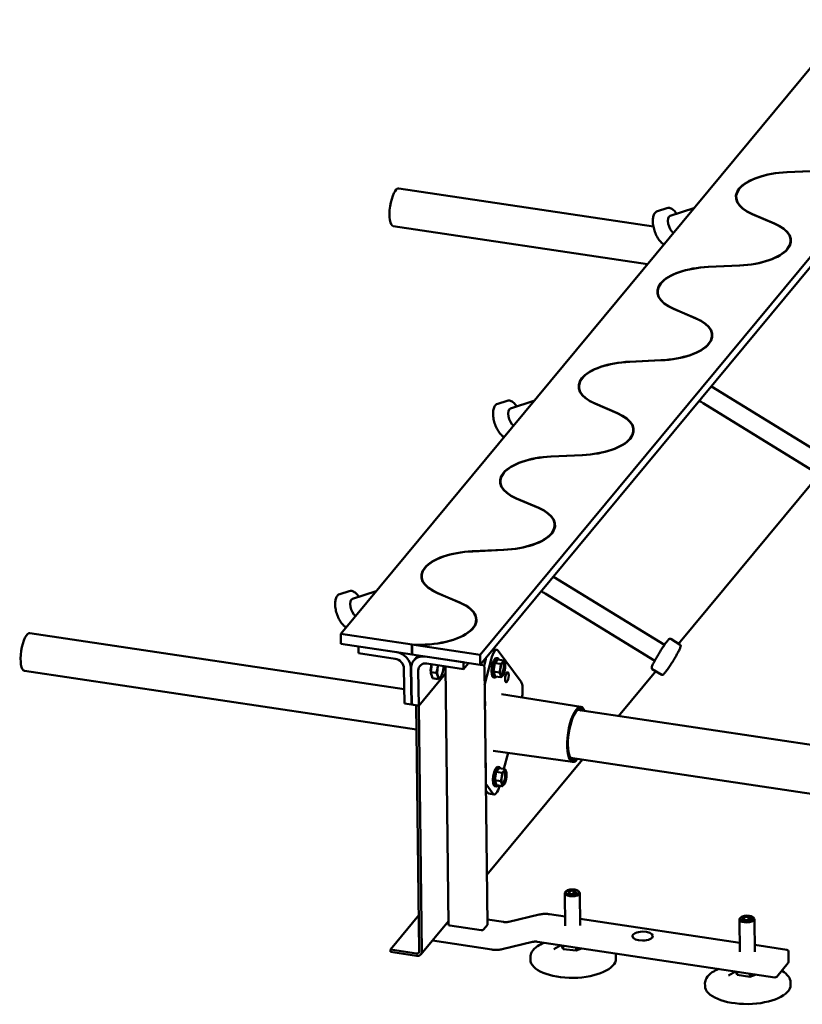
# Model space of a CAD drawing. Header units: millimetres. Extents: x 43 to 1233, y 39 to 845.
# Tile 2 of 4: x 711 to 1026, y 160 to 557. Entities that reach past the tile are written whole.
import ezdxf

# ---------------------------------------------------------------- set-up
doc = ezdxf.new("R2010")
doc.units = ezdxf.units.MM
doc.header["$LTSCALE"] = 3
doc.layers.add('Sichtbar (ISO)', color=7, linetype='Continuous', lineweight=50)

msp = doc.modelspace()

# ---------------------------------------------------------------- linework, layer by layer
at = {"layer": 'Sichtbar (ISO)'}
for p, q in [((1045.6656, 556.8694), (840.2063, 309.2903)), ((896.4056, 300.8671), (1101.8649, 548.4462)), ((896.4567, 296.8205), (1101.916, 544.3996)), ((1032.6948, 496.0114), (1020.0906, 495.4224)), ((1020.2315, 495.4013), (1032.8356, 495.9903)), ((863.6257, 488.8836), (966.2698, 473.4991)), ((971.7026, 480.9362), (967.9271, 479.7315)), ((982.5722, 480.8417), (973.0542, 477.8047)), ((1006.0775, 478.5365), (1015.0236, 474.7176)), ((1015.1644, 474.6965), (1006.2184, 478.5154)), ((861.3468, 473.6784), (963.8748, 458.3113)), ((1000.9865, 457.8028), (988.3824, 457.2138)), ((988.5232, 457.1927), (1001.1273, 457.7817)), ((974.3693, 440.328), (983.3153, 436.509)), ((983.4561, 436.4879), (974.5101, 440.3069)), ((969.2782, 419.5943), (956.6741, 419.0052)), ((956.8149, 418.9841), (969.4191, 419.5732)), ((989.6798, 409.0102), (1034.3979, 381.5825)), ((907.2549, 403.2765), (903.4794, 402.0718)), ((918.1245, 403.182), (908.6065, 400.145)), ((942.661, 402.1194), (951.607, 398.3004)), ((951.7479, 398.2793), (942.8018, 402.0983)), ((986.3384, 402.2964), (1030.4923, 375.2148)), ((937.5699, 381.3857), (924.9658, 380.7967)), ((925.1067, 380.7756), (937.7108, 381.3646)), ((976.4442, 305.3228), (1030.9252, 370.9725)), ((910.9527, 363.9108), (919.8987, 360.0919)), ((920.0396, 360.0708), (911.0936, 363.8897)), ((905.8616, 343.1771), (893.2575, 342.5881)), ((893.3984, 342.567), (906.0025, 343.156)), ((926.0055, 332.2825), (970.7236, 304.8547)), ((843.5805, 326.5487), (839.8051, 325.344)), ((854.4501, 326.4543), (844.9322, 323.4172)), ((879.2444, 325.7023), (888.1905, 321.8833)), ((888.3313, 321.8622), (879.3853, 325.6812)), ((922.664, 325.5686), (966.8179, 298.487)), ((714.8804, 309.645), (865.7925, 287.0261)), ((840.2063, 309.2903), (868.9909, 304.9761)), ((840.2573, 305.2437), (840.2063, 309.2903)), ((973.2492, 307.2825), (977.0694, 304.9393)), ((840.2573, 305.2437), (869.0419, 300.9295)), ((862.7934, 301.866), (847.2999, 304.1882)), ((847.2999, 304.1882), (847.3339, 301.4905)), ((868.85, 304.9972), (868.9011, 300.9506)), ((868.85, 304.9972), (896.4056, 300.8671)), ((869.0419, 300.9295), (868.9909, 304.9761)), ((903.2181, 302.8437), (901.6502, 303.0787)), ((903.7389, 302.4823), (912.8906, 289.9804)), ((847.3339, 301.4905), (862.1232, 299.2738)), ((868.9011, 300.9506), (896.4567, 296.8205)), ((869.6533, 298.5922), (871.3107, 300.5894)), ((874.2023, 300.156), (889.6959, 297.8338)), ((889.6959, 297.8338), (889.7299, 295.1361)), ((896.4567, 296.8205), (896.4056, 300.8671)), ((897.9746, 296.38), (898.7096, 299.2845)), ((898.204, 288.621), (900.8223, 298.9679)), ((903.5398, 298.972), (902.3491, 297.5372)), ((902.9283, 299.5459), (903.5621, 299.4509)), ((905.9231, 298.6148), (903.5398, 298.972)), ((712.6014, 294.4398), (870.7076, 270.7426)), ((865.6871, 295.3739), (865.8659, 281.2107)), ((868.6829, 280.7885), (868.4956, 295.6261)), ((868.8237, 280.7674), (868.6364, 295.605)), ((871.4619, 294.5083), (871.6408, 280.3452)), ((889.7299, 295.1361), (874.9406, 297.3527)), ((876.979, 297.0472), (876.4604, 293.8922)), ((876.4604, 293.8922), (878.6108, 293.5699)), ((876.4604, 293.8922), (877.2472, 291.4167)), ((883.6996, 192.1118), (882.3882, 295.9747)), ((889.7299, 295.1361), (891.7173, 297.5308)), ((897.4726, 296.6898), (896.4726, 296.8397)), ((899.4227, 192.0946), (898.1114, 295.9575)), ((902.3491, 297.5372), (901.7878, 294.1221)), ((901.7878, 294.1221), (902.4172, 292.1417)), ((904.1711, 293.7649), (901.7878, 294.1221)), ((904.7324, 297.18), (902.3491, 297.5372)), ((952.2386, 276.1549), (967.2508, 294.2447)), ((965.7987, 295.1353), (969.619, 292.7922)), ((882.4215, 293.3361), (871.6408, 280.3452)), ((871.6408, 280.3452), (882.4215, 293.3361)), ((877.2472, 291.4167), (879.3976, 291.0944)), ((880.624, 292.1755), (880.6083, 292.151)), ((901.761, 291.7578), (902.3949, 291.6628)), ((904.8005, 291.7845), (902.4172, 292.1417)), ((937.0466, 279.9486), (905.0408, 285.0426)), ((865.8659, 281.2107), (868.6829, 280.7885)), ((868.8214, 280.9554), (868.6829, 280.7885)), ((871.6408, 280.3452), (868.8237, 280.7674)), ((871.6408, 280.3452), (870.5844, 280.5035)), ((870.5844, 280.5035), (871.8361, 181.3617)), ((871.6408, 280.3452), (872.8925, 181.2033)), ((1080.1297, 256.9864), (935.6917, 278.635)), ((935.8754, 278.7834), (937.2471, 278.5778)), ((933.7115, 257.6973), (901.6187, 262.2105)), ((899.1688, 212.2057), (937.6855, 258.6184)), ((907.6751, 261.3588), (906.0265, 254.844)), ((1077.2393, 237.7018), (932.8013, 259.3504)), ((904.0933, 255.1337), (902.9026, 253.699)), ((903.4818, 255.7076), (904.1156, 255.6126)), ((906.4766, 254.7765), (904.0933, 255.1337)), ((902.9026, 253.699), (902.3413, 250.2838)), ((902.3413, 250.2838), (902.9707, 248.3035)), ((904.7246, 249.9266), (902.3413, 250.2838)), ((905.2859, 253.3417), (902.9026, 253.699)), ((901.5039, 244.9831), (898.7067, 248.8043)), ((899.3912, 245.2998), (898.7397, 246.1897)), ((902.3145, 247.9196), (902.9483, 247.8246)), ((905.354, 247.9463), (902.9707, 248.3035)), ((902.0247, 244.6218), (899.9119, 244.9385)), ((930.7417, 191.6554), (930.5757, 204.8069)), ((931.2706, 205.7111), (930.9461, 205.4495)), ((932.3566, 205.7351), (931.8441, 204.9871)), ((931.8441, 204.9871), (933.0587, 204.434)), ((931.9393, 204.9437), (932.4168, 205.6406)), ((934.0837, 205.93), (932.3566, 205.7351)), ((932.4168, 205.6406), (932.3566, 205.7351)), ((932.4168, 205.6406), (934.0595, 205.826)), ((932.4168, 205.6406), (932.4284, 204.721)), ((933.0587, 204.434), (934.7857, 204.6289)), ((934.0837, 205.93), (934.0595, 205.826)), ((934.0595, 205.826), (935.2148, 205.2999)), ((934.0595, 205.826), (934.0757, 204.5487)), ((935.2982, 205.3769), (934.0837, 205.93)), ((935.2148, 205.2999), (934.7524, 204.6251)), ((934.7857, 204.6289), (935.2982, 205.3769)), ((935.2982, 205.3769), (935.2148, 205.2999)), ((935.8577, 205.7691), (936.1886, 205.5157)), ((936.7413, 191.7312), (936.5752, 204.8826)), ((871.6531, 195.8581), (860.2287, 182.0917)), ((920.1823, 196.1642), (907.9795, 193.2574)), ((924.4152, 196.3198), (930.6947, 195.3786)), ((936.7066, 194.4776), (1001.12, 184.8232)), ((1001.6958, 195.1557), (1001.3714, 194.8941)), ((1002.8586, 195.2102), (1002.2488, 194.4754)), ((1002.2488, 194.4754), (1003.3866, 193.8917)), ((1002.3442, 194.4264), (1002.915, 195.1142)), ((1004.6062, 195.3613), (1002.8586, 195.2102)), ((1002.8586, 195.2102), (1002.915, 195.1142)), ((1002.915, 195.1142), (1004.5773, 195.258)), ((1002.915, 195.1142), (1002.9275, 194.1272)), ((1004.6062, 195.3613), (1004.5773, 195.258)), ((1004.5773, 195.258), (1005.6596, 194.7029)), ((1004.5773, 195.258), (1004.5932, 193.9961)), ((1005.744, 194.7777), (1004.6062, 195.3613)), ((1005.6596, 194.7029), (1005.1101, 194.0408)), ((1005.1342, 194.0429), (1005.744, 194.7777)), ((1005.6596, 194.7029), (1005.744, 194.7777)), ((1006.283, 195.2136), (1006.6139, 194.9603)), ((872.5112, 180.0831), (883.6815, 193.5434)), ((896.8682, 189.9107), (884.1917, 191.8107)), ((899.377, 191.9796), (897.8303, 190.1158)), ((899.3967, 194.1575), (905.8957, 193.1835)), ((1001.167, 181.1), (1001.0009, 194.2514)), ((1003.3866, 193.8917), (1005.1342, 194.0429)), ((1007.1665, 181.1757), (1007.0004, 194.3272)), ((901.0842, 182.0619), (877.1325, 185.6518)), ((905.3171, 182.2176), (917.5199, 185.1243)), ((1015.3045, 170.8545), (919.6037, 185.1983)), ((928.9382, 183.7992), (926.1221, 182.1823)), ((929.024, 183.7864), (929.8491, 182.2573)), ((929.8491, 182.2573), (929.8313, 183.6654)), ((935.0903, 181.619), (935.0744, 182.8795)), ((1007.1318, 183.9221), (1020.116, 181.976)), ((860.2287, 182.0917), (870.7925, 180.5083)), ((860.2287, 182.0917), (860.2415, 181.08)), ((860.2415, 181.08), (870.8053, 179.4967)), ((916.6632, 177.9868), (916.6504, 178.9985)), ((929.8491, 182.2573), (935.0903, 181.619)), ((937.294, 182.5468), (935.0903, 181.619)), ((951.1604, 178.4224), (951.1476, 179.434)), ((1020.8059, 177.1972), (1020.7548, 181.2438)), ((1020.6331, 176.7088), (1015.9929, 171.1173)), ((999.3634, 173.2438), (996.5474, 171.6269)), ((999.4954, 173.224), (1000.0644, 171.8033)), ((1000.0644, 171.8033), (1000.0475, 173.1413)), ((1000.0644, 171.8033), (1005.2054, 171.0327)), ((1005.2054, 171.0327), (1005.1885, 172.3707)), ((1005.2054, 171.0327), (1007.7457, 171.9874)), ((987.0884, 167.4314), (987.0756, 168.443)), ((1021.5857, 167.8669), (1021.5729, 168.8786))]:
    msp.add_line(p, q, dxfattribs=at)
for centre, start, end in [((883.1382, 295.9842), 160.84907, 180.723356), ((897.3614, 295.9481), 0.723356, 81.475876), ((1020.0049, 181.2343), 0.723356, 81.475876), ((1020.0559, 177.1877), 320.311621, 0.723356), ((1015.4157, 171.5962), 261.475876, 320.311621)]:
    msp.add_arc(centre, 0.75, start, end, dxfattribs=at)
for centre, major_axis, ratio, start_param, end_param in [((1022.0281, 485.6389), (-22.4982, -0.2841), 0.43729605, 4.79308915, 7.0604389), ((1022.1689, 485.6178), (-22.4982, -0.2841), 0.43729605, 4.79308915, 7.0604389), ((862.4863, 481.281), (1.1395, 7.6026), 0.3137923, 0, 3.14159265), ((974.1831, 474.2487), (-1.1273, 3.5565), 0.47593553, 0.00090854, 2.6209226), ((999.1314, 467.5902), (22.4982, 0.2841), 0.43729605, 4.78941302, 7.06411503), ((999.2723, 467.5691), (22.4982, 0.2841), 0.43729605, 4.78941302, 7.06411503), ((990.3198, 447.4304), (-22.4982, -0.2841), 0.43729605, 4.79308915, 7.0604389), ((990.4607, 447.4092), (-22.4982, -0.2841), 0.43729605, 4.79308915, 7.0604389), ((967.4232, 429.3816), (22.4982, 0.2841), 0.43729605, 4.78941302, 7.06411503), ((967.564, 429.3605), (22.4982, 0.2841), 0.43729605, 4.78941302, 7.06411503), ((958.6115, 409.2218), (-22.4982, -0.2841), 0.43729605, 4.79308915, 7.0604389), ((958.7524, 409.2007), (-22.4982, -0.2841), 0.43729605, 4.79308915, 7.0604389), ((988.0091, 405.6533), (1.6644, 3.3604), 0.14576693, 6.26998814, 6.27161481), ((988.0091, 405.6533), (-1.6644, -3.3604), 0.14576693, 6.26783531, 6.26998814), ((909.7354, 396.589), (-1.1273, 3.5565), 0.47593553, 0.00090854, 2.6209226), ((935.7149, 391.173), (22.4982, 0.2841), 0.43729605, 4.78941302, 7.06411503), ((935.8557, 391.1519), (22.4982, 0.2841), 0.43729605, 4.78941302, 7.06411503), ((926.9033, 371.0132), (-22.4982, -0.2841), 0.43729605, 4.79308915, 7.0604389), ((927.0441, 370.9921), (-22.4982, -0.2841), 0.43729605, 4.79308915, 7.0604389), ((904.0066, 352.9645), (22.4982, 0.2841), 0.43729605, 4.78941302, 7.06411503), ((904.1475, 352.9434), (22.4982, 0.2841), 0.43729605, 4.78941302, 7.06411503), ((895.195, 332.8047), (-22.4982, -0.2841), 0.43729605, 4.79308915, 7.0604389), ((895.3358, 332.7835), (-22.4982, -0.2841), 0.43729605, 4.79308915, 7.0604389), ((924.3347, 328.9255), (1.6644, 3.3604), 0.14576693, 6.26998814, 6.27161481), ((924.3347, 328.9255), (-1.6644, -3.3604), 0.14576693, 6.26783531, 6.26998814), ((846.061, 319.8613), (-1.1273, 3.5565), 0.47593553, 0.00090854, 2.6209226), ((872.2983, 314.7559), (22.4982, 0.2841), 0.43729605, 4.55299225, 7.06411503), ((872.4392, 314.7348), (22.4982, 0.2841), 0.43729605, 4.55299225, 7.06411503), ((713.7409, 302.0424), (1.1395, 7.6026), 0.3137923, 0, 3.14159265), ((862.8615, 296.4705), (4.6172, -3.8317), 0.84279686, 0.62242352, 2.19321985), ((902.3288, 296.9099), (0.8894, 5.9337), 0.3137923, 5.97641097, 7.5472073), ((862.1658, 295.9016), (-2.8857, 2.3948), 0.84279686, 3.76401618, 5.3348125), ((874.2704, 294.7605), (-4.6172, 3.8317), 0.84279686, 5.3348125, 6.90560883), ((900.216, 297.2266), (-0.8894, -5.9337), 0.3137923, 4.33859204, 4.40561464), ((902.3447, 295.6518), (0.5836, 3.894), 0.3137923, 0, 3.14159265), ((902.9785, 295.5568), (0.5836, 3.894), 0.3137923, 5.78590292, 9.92206035), ((905.4786, 295.1821), (-0.4447, -2.9669), 0.3137923, 3.62021648, 4.66741403), ((905.0869, 295.2408), (-0.3828, -2.5543), 0.3137923, 6.17014479, 9.53781848), ((905.4786, 295.1821), (0.4447, 2.9669), 0.3137923, 5.71461158, 6.76180913), ((874.9832, 293.9805), (-2.8857, 2.3948), 0.84279686, 5.3348125, 6.90560883), ((877.5967, 295.7384), (0.4947, 3.3006), 0.3137923, 1.20211914, 2.19560663), ((877.5967, 295.7384), (-0.4947, -3.3006), 0.3137923, 5.36802449, 6.06119867), ((877.6671, 295.7279), (0.4947, 3.3006), 0.3137923, 1.20211914, 2.0770473), ((880.4137, 295.3162), (0.5558, 3.7086), 0.3137923, 1.52582138, 2.57301893), ((880.4137, 295.3162), (0.5558, 3.7086), 0.3137923, 1.24428585, 1.52582138), ((880.4137, 295.3162), (-0.5558, -3.7086), 0.3137923, 0.47862383, 1.52582138), ((880.4137, 295.3162), (-0.5558, -3.7086), 0.3137923, 1.52582138, 1.8973068), ((905.4786, 295.1821), (-0.4447, -2.9669), 0.3137923, 4.66741403, 5.71461158), ((905.4786, 295.1821), (0.4447, 2.9669), 0.3137923, 3.62021648, 4.66741403), ((905.4786, 295.1821), (0.4447, 2.9669), 0.3137923, 4.66741403, 5.71461158), ((877.6671, 295.7279), (-0.4947, -3.3006), 0.3137923, 5.50042267, 5.9288005), ((880.4137, 295.3162), (-0.5558, -3.7086), 0.3137923, 5.71461158, 6.76180913), ((905.4786, 295.1821), (-0.4447, -2.9669), 0.3137923, 5.71461158, 6.76180913), ((911.4805, 284.408), (0.8894, 5.9337), 0.3137923, 4.6452628, 5.97641097), ((897.7254, 280.421), (-0.3057, -2.0397), 0.3137923, 1.42075037, 2.67808994), ((935.3691, 268.8244), (-1.6675, -11.1257), 0.3137923, 2.61927783, 6.80550013), ((935.3691, 268.8244), (-1.5415, -10.2846), 0.3137923, 2.7862995, 6.63847846), ((935.0447, 268.8731), (1.5119, 10.0873), 0.3137923, 6.0500068, 6.42507747), ((935.0447, 268.8731), (-1.5119, -10.0873), 0.3137923, 6.14129314, 6.58133263), ((898.0385, 255.6224), (-0.3057, -2.0397), 0.3137923, 1.42075037, 2.67808994), ((902.8982, 251.8136), (0.5836, 3.894), 0.3137923, 0, 3.14159265), ((903.532, 251.7186), (0.5836, 3.894), 0.3137923, 5.78590292, 9.92206035), ((906.0321, 251.3439), (-0.4447, -2.9669), 0.3137923, 3.62021648, 4.66741403), ((905.6403, 251.4026), (-0.3828, -2.5543), 0.3137923, 6.17014479, 9.53781848), ((906.0321, 251.3439), (0.4447, 2.9669), 0.3137923, 5.71461158, 6.76180913), ((906.0321, 251.3439), (-0.4447, -2.9669), 0.3137923, 4.66741403, 5.71461158), ((906.0321, 251.3439), (0.4447, 2.9669), 0.3137923, 3.62021648, 4.66741403), ((906.0321, 251.3439), (0.4447, 2.9669), 0.3137923, 4.66741403, 5.71461158), ((902.914, 250.5555), (-0.8894, -5.9337), 0.3137923, 5.97641097, 7.47519371), ((906.0321, 251.3439), (-0.4447, -2.9669), 0.3137923, 5.71461158, 6.76180913), ((900.8013, 250.8722), (-0.8894, -5.9337), 0.3137923, 5.97641097, 6.28318531), ((933.5754, 204.8447), (-2.9998, -0.0379), 0.43729605, 5.77538856, 9.9325747), ((1004.0007, 194.2893), (-2.9998, -0.0379), 0.43729605, 5.77538856, 9.9325747), ((884.4495, 192.1213), (-0.7499, -0.0095), 0.43729605, 0, 1.21437505), ((898.6728, 192.0852), (0.7499, 0.0095), 0.43729605, 5.92676403, 6.28318531), ((897.126, 190.2213), (0.7499, 0.0095), 0.43729605, 4.3559677, 5.92676403), ((870.7797, 181.52), (0.8657, -0.7184), 0.84279686, 5.3348125, 6.90560883), ((870.7797, 181.52), (1.7314, -1.4369), 0.84279686, 5.3348125, 6.90560883), ((933.9118, 178.2046), (-17.2486, -0.2178), 0.43729605, 0, 3.14159265), ((1004.337, 167.6491), (-17.2486, -0.2178), 0.43729605, 0, 3.14159265)]:
    msp.add_ellipse(centre, major_axis=major_axis, ratio=ratio, start_param=start_param, end_param=end_param, dxfattribs=at)
for centre, major_axis, ratio in [((907.2043, 291.8431), (0.3057, 2.0397), 0.3137923), ((933.5712, 205.182), (-2.6248, -0.0331), 0.43729605), ((1003.9964, 194.6265), (-2.6248, -0.0331), 0.43729605), ((961.9116, 187.4711), (4.1247, 0.0521), 0.43729605)]:
    msp.add_ellipse(centre, major_axis=major_axis, ratio=ratio, dxfattribs=at)
for points, knots in [([(975.6469, 478.632), (975.5483, 478.7755), (975.4478, 478.9141), (974.9452, 479.5681), (974.5185, 480.0051), (973.6382, 480.6675), (973.183, 480.893), (972.3777, 481.0528), (972.0269, 481.0396), (971.7026, 480.9362)], [3.4137747, 3.4137747, 3.4137747, 3.4137747, 3.4983347, 3.4983347, 3.82917019, 3.82917019, 4.16207966, 4.16207966, 4.41805813, 4.41805813, 4.41805813, 4.41805813]), ([(970.5431, 466.3467), (970.337, 466.4471), (970.1324, 466.5725), (969.4882, 467.0446), (969.0579, 467.4776), (968.2516, 468.5119), (967.8757, 469.1125), (967.2135, 470.4163), (966.9264, 471.1181), (966.4653, 472.5563), (966.2911, 473.2922), (966.0718, 474.7302), (966.0272, 475.4319), (966.0762, 476.7381), (966.1708, 477.3415), (966.5049, 478.3914), (966.7453, 478.8389), (967.3092, 479.4355), (967.6028, 479.628), (967.9271, 479.7315)], [5.43141577, 5.43141577, 5.43141577, 5.43141577, 5.58338913, 5.58338913, 5.91608244, 5.91608244, 6.24705459, 6.24705459, 6.57460765, 6.57460765, 6.90108177, 6.90108177, 7.22858906, 7.22858906, 7.55942455, 7.55942455, 7.89233401, 7.89233401, 8.14831249, 8.14831249, 8.14831249, 8.14831249]), ([(906.0954, 388.687), (905.8893, 388.7874), (905.6847, 388.9128), (905.0405, 389.3849), (904.6102, 389.8179), (903.8039, 390.8522), (903.428, 391.4528), (902.7658, 392.7566), (902.4787, 393.4584), (902.0176, 394.8966), (901.8433, 395.6326), (901.6241, 397.0705), (901.5794, 397.7722), (901.6285, 399.0784), (901.7231, 399.6818), (902.0571, 400.7317), (902.2976, 401.1792), (902.8615, 401.7758), (903.1551, 401.9683), (903.4794, 402.0718)], [5.43141577, 5.43141577, 5.43141577, 5.43141577, 5.58338913, 5.58338913, 5.91608244, 5.91608244, 6.24705459, 6.24705459, 6.57460765, 6.57460765, 6.90108177, 6.90108177, 7.22858906, 7.22858906, 7.55942455, 7.55942455, 7.89233401, 7.89233401, 8.14831249, 8.14831249, 8.14831249, 8.14831249]), ([(911.1992, 400.9723), (911.1006, 401.1158), (911.0001, 401.2544), (910.4975, 401.9084), (910.0708, 402.3454), (909.1905, 403.0078), (908.7353, 403.2333), (907.93, 403.3931), (907.5792, 403.3799), (907.2549, 403.2765)], [3.4137747, 3.4137747, 3.4137747, 3.4137747, 3.4983347, 3.4983347, 3.82917019, 3.82917019, 4.16207966, 4.16207966, 4.41805813, 4.41805813, 4.41805813, 4.41805813]), ([(847.5248, 324.2445), (847.4263, 324.3881), (847.3257, 324.5266), (846.8231, 325.1806), (846.3965, 325.6177), (845.5161, 326.28), (845.0609, 326.5055), (844.2557, 326.6653), (843.9048, 326.6522), (843.5805, 326.5487)], [3.4137747, 3.4137747, 3.4137747, 3.4137747, 3.4983347, 3.4983347, 3.82917019, 3.82917019, 4.16207966, 4.16207966, 4.41805813, 4.41805813, 4.41805813, 4.41805813]), ([(842.4211, 311.9592), (842.2149, 312.0596), (842.0103, 312.185), (841.3662, 312.6571), (840.9358, 313.0901), (840.1295, 314.1244), (839.7537, 314.725), (839.0914, 316.0288), (838.8044, 316.7307), (838.3433, 318.1689), (838.169, 318.9048), (837.9497, 320.3428), (837.9051, 321.0444), (837.9541, 322.3507), (838.0488, 322.9541), (838.3828, 324.0039), (838.6233, 324.4514), (839.1872, 325.048), (839.4808, 325.2405), (839.8051, 325.344)], [5.43141577, 5.43141577, 5.43141577, 5.43141577, 5.58338913, 5.58338913, 5.91608244, 5.91608244, 6.24705459, 6.24705459, 6.57460765, 6.57460765, 6.90108177, 6.90108177, 7.22858906, 7.22858906, 7.55942455, 7.55942455, 7.89233401, 7.89233401, 8.14831249, 8.14831249, 8.14831249, 8.14831249]), ([(965.7987, 295.1353), (965.7311, 295.1768), (965.6786, 295.2372), (965.6073, 295.3634), (965.5936, 295.4258), (965.5712, 295.6025), (965.5881, 295.695), (965.6522, 295.9875), (965.7287, 296.2058), (965.9896, 296.8423), (966.2039, 297.2984), (966.7252, 298.322), (967.0263, 298.8812), (967.6906, 300.0617), (968.0531, 300.6821), (968.8043, 301.9251), (969.1929, 302.5474), (969.9581, 303.7331), (970.3347, 304.2962), (971.0396, 305.3088), (971.3675, 305.7575), (971.9486, 306.5027), (972.1976, 306.7943), (972.5136, 307.104), (972.6077, 307.1867), (972.7714, 307.2857), (972.8299, 307.3166), (972.9575, 307.3445), (973.0077, 307.3503), (973.1242, 307.3382), (973.1906, 307.3184), (973.2492, 307.2825)], [2.1326726, 2.1326726, 2.1326726, 2.1326726, 2.18269002, 2.18269002, 2.24472544, 2.24472544, 2.38692204, 2.38692204, 2.63954805, 2.63954805, 2.98339451, 2.98339451, 3.30869438, 3.30869438, 3.63100802, 3.63100802, 3.95262155, 3.95262155, 4.27447429, 4.27447429, 4.59789702, 4.59789702, 4.92810624, 4.92810624, 5.10118575, 5.10118575, 5.1877255, 5.1877255, 5.23099538, 5.23099538, 5.27426525, 5.27426525, 5.27426525, 5.27426525]), ([(969.619, 292.7922), (969.6867, 292.7507), (969.7643, 292.7313), (969.9091, 292.7249), (969.9709, 292.741), (970.1385, 292.8011), (970.2134, 292.8582), (970.4451, 293.0478), (970.6049, 293.215), (971.0541, 293.736), (971.3635, 294.1338), (972.0395, 295.0625), (972.4015, 295.5843), (973.1526, 296.7116), (973.5414, 297.3159), (974.3088, 298.5489), (974.6874, 299.1774), (975.3974, 300.397), (975.7286, 300.9878), (976.3117, 302.0752), (976.563, 302.5709), (976.9639, 303.4266), (977.111, 303.7807), (977.2438, 304.2029), (977.2748, 304.3242), (977.2888, 304.5149), (977.2899, 304.5811), (977.2569, 304.7075), (977.2393, 304.7549), (977.1757, 304.8532), (977.128, 304.9034), (977.0694, 304.9393)], [4.15051271, 4.15051271, 4.15051271, 4.15051271, 4.20053013, 4.20053013, 4.26256555, 4.26256555, 4.40476214, 4.40476214, 4.65738816, 4.65738816, 5.00123461, 5.00123461, 5.32653449, 5.32653449, 5.64884812, 5.64884812, 5.97046165, 5.97046165, 6.29231439, 6.29231439, 6.61573713, 6.61573713, 6.94594634, 6.94594634, 7.11902585, 7.11902585, 7.20556561, 7.20556561, 7.24883548, 7.24883548, 7.29210536, 7.29210536, 7.29210536, 7.29210536]), ([(920.1823, 196.1642), (920.4516, 196.2283), (920.7249, 196.2818), (921.2778, 196.3672), (921.5573, 196.3991), (922.121, 196.4414), (922.4051, 196.4517), (922.9763, 196.4508), (923.2633, 196.4395), (923.8387, 196.3956), (924.1271, 196.363), (924.4152, 196.3198)], [4.328416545, 4.328416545, 4.328416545, 4.328416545, 4.405211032, 4.405211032, 4.482005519, 4.482005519, 4.558800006, 4.558800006, 4.635594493, 4.635594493, 4.71238898, 4.71238898, 4.71238898, 4.71238898]), ([(907.9795, 193.2574), (907.8497, 193.2265), (907.7173, 193.2006), (907.4485, 193.1591), (907.312, 193.1434), (907.0356, 193.1227), (906.8957, 193.1176), (906.6133, 193.1181), (906.4709, 193.1236), (906.1843, 193.1455), (906.0402, 193.1618), (905.8957, 193.1835)], [1.186823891, 1.186823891, 1.186823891, 1.186823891, 1.263618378, 1.263618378, 1.340412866, 1.340412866, 1.417207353, 1.417207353, 1.49400184, 1.49400184, 1.570796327, 1.570796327, 1.570796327, 1.570796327]), ([(922.1766, 184.8127), (921.2044, 184.4018), (920.3352, 183.9407), (918.548, 182.734), (917.7496, 181.9482), (916.8491, 180.429), (916.6414, 179.7141), (916.6504, 178.9985)], [8.37951323, 8.37951323, 8.37951323, 8.37951323, 8.612492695, 8.612492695, 8.939109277, 8.939109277, 9.199778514, 9.199778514, 9.199778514, 9.199778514]), ([(919.6037, 185.1983), (919.4592, 185.2199), (919.3151, 185.2362), (919.0286, 185.2581), (918.8861, 185.2637), (918.6038, 185.2641), (918.4638, 185.259), (918.1874, 185.2383), (918.0509, 185.2227), (917.7821, 185.1811), (917.6498, 185.1552), (917.5199, 185.1243)], [1.570796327, 1.570796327, 1.570796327, 1.570796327, 1.647590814, 1.647590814, 1.724385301, 1.724385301, 1.801179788, 1.801179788, 1.877974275, 1.877974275, 1.954768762, 1.954768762, 1.954768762, 1.954768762]), ([(901.0842, 182.0619), (901.3724, 182.0187), (901.6607, 181.9861), (902.2361, 181.9422), (902.5232, 181.931), (903.0944, 181.93), (903.3785, 181.9403), (903.9421, 181.9826), (904.2217, 182.0145), (904.7745, 182.0999), (905.0478, 182.1534), (905.3171, 182.2176)], [4.71238898, 4.71238898, 4.71238898, 4.71238898, 4.789183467, 4.789183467, 4.865977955, 4.865977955, 4.942772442, 4.942772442, 5.019566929, 5.019566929, 5.096361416, 5.096361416, 5.096361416, 5.096361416]), ([(992.6019, 174.2572), (991.6296, 173.8464), (990.7604, 173.3853), (988.9732, 172.1785), (988.1749, 171.3928), (987.2743, 169.8736), (987.0666, 169.1587), (987.0756, 168.443)], [7.390137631, 7.390137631, 7.390137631, 7.390137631, 7.623117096, 7.623117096, 7.949733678, 7.949733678, 8.210402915, 8.210402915, 8.210402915, 8.210402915]), ([(1021.5729, 168.8786), (1021.5627, 169.6839), (1021.2776, 170.4802), (1020.1924, 172.0097), (1019.3554, 172.739), (1018.2013, 173.4406), (1018.1076, 173.4959), (1018.0122, 173.5506)], [5.068810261, 5.068810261, 5.068810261, 5.068810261, 5.362158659, 5.362158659, 5.679100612, 5.679100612, 5.706562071, 5.706562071, 5.706562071, 5.706562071])]:
    msp.add_open_spline(points, degree=3, knots=knots, dxfattribs=at)
for points in [[(989.5996, 409.058), (989.6261, 409.0423), (989.6526, 409.0265), (989.679, 409.0107)], [(986.3373, 402.297), (985.8209, 402.6243), (985.2902, 402.9305), (984.7497, 403.2138)], [(925.9253, 332.3302), (925.9518, 332.3145), (925.9782, 332.2987), (926.0047, 332.2829)], [(922.663, 325.5693), (922.1465, 325.8966), (921.6159, 326.2027), (921.0753, 326.4861)], [(951.1476, 179.434), (951.1431, 179.791), (951.0852, 180.1471), (950.9761, 180.4962)]]:
    msp.add_open_spline(points, degree=3, dxfattribs=at)
for points, weights in [([(905.4445, 297.8799), (905.1682, 297.5469), (904.7324, 297.18)], [1, 1.10268560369, 1.1286167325]), ([(905.9231, 298.6148), (905.7208, 298.2128), (905.4445, 297.8799)], [1.12861673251, 1.10268560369, 1]), ([(906.3546, 297.6071), (906.2085, 298.0666), (905.9231, 298.6148)], [1, 1.10268560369, 1.1286167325]), ([(879.2761, 295.6572), (879.1133, 294.6666), (878.6108, 293.5699)], [1, 1.03799156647, 1.00007075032]), ([(879.3678, 296.6892), (879.3584, 296.1581), (879.2761, 295.6572)], [1.01901220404, 1.01885728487, 1]), ([(904.5685, 295.4549), (904.4383, 294.6624), (904.1711, 293.7649)], [1, 1.10268560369, 1.1286167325]), ([(904.1711, 293.7649), (904.4566, 293.2167), (904.6026, 292.7572)], [1.12861673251, 1.10268560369, 1]), ([(904.7324, 297.18), (904.6988, 296.2474), (904.5685, 295.4549)], [1.12861673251, 1.10268560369, 1]), ([(905.9912, 293.2193), (906.2584, 294.1169), (906.3886, 294.9093)], [1.12861673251, 1.10268560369, 1]), ([(906.5525, 296.6344), (906.5006, 297.1475), (906.3546, 297.6071)], [1.12861673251, 1.10268560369, 1]), ([(906.3886, 294.9093), (906.5189, 295.7018), (906.5525, 296.6344)], [1, 1.10268560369, 1.1286167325]), ([(878.6108, 293.5699), (879.1361, 292.8594), (879.3187, 292.285)], [1.00007075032, 1.03799156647, 1]), ([(879.3187, 292.285), (879.5013, 291.7106), (879.3976, 291.0944)], [1, 1.03799156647, 1.00007075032]), ([(879.3976, 291.0944), (880.1109, 291.5279), (880.4562, 291.944)], [1.00007075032, 1.03799156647, 1]), ([(880.4562, 291.944), (880.5407, 292.0458), (880.6083, 292.151)], [1, 1.00902873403, 1.01377008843]), ([(904.6026, 292.7572), (904.7487, 292.2976), (904.8005, 291.7845)], [1, 1.10268560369, 1.1286167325]), ([(904.8005, 291.7845), (905.2364, 292.1515), (905.5127, 292.4844)], [1.12861673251, 1.10268560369, 1]), ([(905.5127, 292.4844), (905.789, 292.8173), (905.9912, 293.2193)], [1, 1.10268560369, 1.1286167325]), ([(936.9082, 278.4527), (937.0761, 278.5147), (937.2471, 278.5778)], [1.00026784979, 1.00028790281, 1.00022647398]), ([(905.998, 254.0416), (905.7217, 253.7087), (905.2859, 253.3417)], [1, 1.10268560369, 1.1286167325]), ([(906.4766, 254.7765), (906.2743, 254.3746), (905.998, 254.0416)], [1.12861673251, 1.10268560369, 1]), ([(906.9081, 253.7688), (906.762, 254.2284), (906.4766, 254.7765)], [1, 1.10268560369, 1.1286167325]), ([(905.122, 251.6167), (904.9918, 250.8242), (904.7246, 249.9266)], [1, 1.10268560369, 1.1286167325]), ([(905.2859, 253.3417), (905.2523, 252.4092), (905.122, 251.6167)], [1.12861673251, 1.10268560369, 1]), ([(906.5447, 249.381), (906.8119, 250.2786), (906.9421, 251.0711)], [1.12861673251, 1.10268560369, 1]), ([(907.106, 252.7962), (907.0541, 253.3093), (906.9081, 253.7688)], [1.12861673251, 1.10268560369, 1]), ([(906.9421, 251.0711), (907.0724, 251.8636), (907.106, 252.7962)], [1, 1.10268560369, 1.1286167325]), ([(904.7246, 249.9266), (905.01, 249.3785), (905.1561, 248.9189)], [1.12861673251, 1.10268560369, 1]), ([(905.1561, 248.9189), (905.3021, 248.4594), (905.354, 247.9463)], [1, 1.10268560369, 1.1286167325]), ([(905.354, 247.9463), (905.7898, 248.3132), (906.0661, 248.6462)], [1.12861673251, 1.10268560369, 1]), ([(906.0661, 248.6462), (906.3424, 248.9791), (906.5447, 249.381)], [1, 1.10268560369, 1.1286167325])]:
    msp.add_rational_spline(points, weights, degree=2, dxfattribs=at)

doc.saveas('drawing.dxf')
